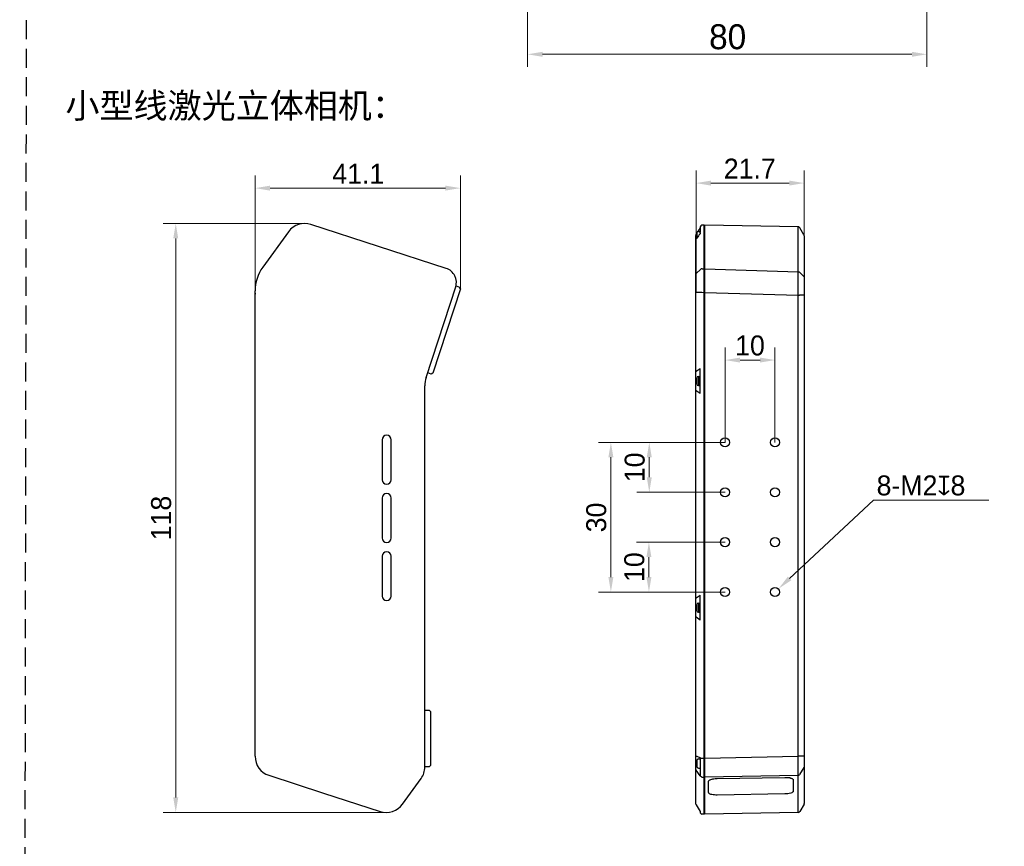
# Model space of a CAD drawing. Header units: millimetres. Extents: x 2329 to 5782, y 1296 to 2780.
# Tile 71 of 123: x 3390 to 3587, y 2016 to 2182. Entities that reach past the tile are written whole.
import ezdxf

# ---------------------------------------------------------------- set-up
doc = ezdxf.new("R2010")
doc.units = ezdxf.units.MM
doc.header["$LTSCALE"] = 0.3
doc.linetypes.add('DASHED', pattern=[19.05, 12.7, -6.35])
doc.layers.add('00-轮廓线', color=7, linetype='Continuous', lineweight=30)
for name, color, linetype in [('00_COMPONENTS', 7, 'Continuous'), ('3D-LASER_DXF_DIMENSION', 7, 'Continuous'), ('51__DRAFT_DIMS', 7, 'Continuous')]:
    doc.layers.add(name, color=color, linetype=linetype)
doc.styles.add('11', font='兰亭黑 GBK.TTF', dxfattribs={"height": 3})
doc.styles.add('1）', font='兰亭黑 GBK.TTF', dxfattribs={"height": 5})
doc.styles.add('3', font='兰亭黑 GBK.TTF', dxfattribs={"height": 4})
doc.styles.add('尺寸值样式', font='兰亭黑 GBK.TTF', dxfattribs={"height": 4})
doc.dimstyles.new('1直线标注', dxfattribs={"dimtxt": 4, "dimasz": 3, "dimexe": 2.5, "dimexo": 0, "dimtad": 1, "dimdec": 1, "dimdsep": 46, "dimtxsty": '尺寸值样式', "dimcen": 0, "dimclrd": 8, "dimclre": 8, "dimclrt": 7, "dimadec": 0, "dimazin": 0, "dimtp": 0.001, "dimtm": 0.001, "dimtfac": 1, "dimtdec": 1, "dimtmove": 0, "dimatfit": 0, "dimldrblk": '_FILLED', "dimfxl": 1, "dimtolj": 1, "dimlwd": 15, "dimlwe": 15, "dimarcsym": 0})
doc.dimstyles.new('3小圆直径标注', dxfattribs={"dimtxt": 4, "dimasz": 3, "dimexe": 2.5, "dimexo": 0, "dimtad": 1, "dimtoh": 1, "dimdec": 3, "dimdsep": 46, "dimtxsty": '尺寸值样式', "dimcen": 0, "dimclrd": 8, "dimclre": 8, "dimclrt": 7, "dimadec": 0, "dimazin": 0, "dimtp": 0.001, "dimtm": 0.001, "dimtfac": 1, "dimtdec": 3, "dimtofl": 0, "dimtmove": 0, "dimatfit": 0, "dimldrblk": '_FILLED', "dimfxl": 1, "dimtolj": 1, "dimlwd": 15, "dimlwe": 15, "dimarcsym": 0})

# ---------------------------------------------------------------- blocks, each defined once
blk = doc.blocks.new('*D170')
at = {"layer": '3D-LASER_DXF_DIMENSION', "color": 8, "lineweight": 15}
for p, q in [((3491.68, 2214.31), (3491.68, 2172.08)), ((3571.66, 2214.02), (3571.66, 2172.08)), ((3568.66, 2174.58), (3494.68, 2174.58))]:
    blk.add_line(p, q, dxfattribs=at)
at = {"layer": '3D-LASER_DXF_DIMENSION', "color": 8}
for points in [[(3494.68, 2175.08), (3494.68, 2174.08), (3491.68, 2174.58)], [(3568.66, 2174.08), (3568.66, 2175.08), (3571.66, 2174.58)]]:
    blk.add_solid(points, dxfattribs=at)
at = {"layer": 'Defpoints', "color": 0}
for p in [(3491.68, 2214.31), (3571.66, 2214.02), (3491.68, 2174.58)]:
    blk.add_point(p, dxfattribs=at)
at = {"layer": '3D-LASER_DXF_DIMENSION', "color": 7, "insert": (3531.76, 2180.6), "char_height": 5, "attachment_point": 2, "style": '1）'}
blk.add_mtext('\\A1;80', dxfattribs=at)
blk = doc.blocks.new('_FILLED')
at = {"color": 0, "linetype": 'ByBlock'}
blk.add_solid([(0, 0), (-1, 0.167), (-1, -0.167)], dxfattribs=at)
blk = doc.blocks.new('*D181')
at = {"layer": '51__DRAFT_DIMS', "color": 8, "lineweight": 15}
for p, q in [((3447.04, 2140.67), (3418.72, 2140.67)), ((3421.22, 2025.65), (3421.22, 2137.67)), ((3463.4, 2022.65), (3418.72, 2022.65))]:
    blk.add_line(p, q, dxfattribs=at)
at = {"layer": '51__DRAFT_DIMS', "color": 8}
for points in [[(3421.72, 2137.67), (3420.72, 2137.67), (3421.22, 2140.67)], [(3420.72, 2025.65), (3421.72, 2025.65), (3421.22, 2022.65)]]:
    blk.add_solid(points, dxfattribs=at)
at = {"layer": 'Defpoints', "color": 0}
for p in [(3421.22, 2140.67), (3447.04, 2140.67), (3463.4, 2022.65)]:
    blk.add_point(p, dxfattribs=at)
at = {"layer": '51__DRAFT_DIMS', "color": 7, "insert": (3416.28, 2081.64), "char_height": 4, "attachment_point": 2, "rotation": 90, "style": '3'}
blk.add_mtext('\\A1;118', dxfattribs=at)
blk = doc.blocks.new('*D182')
at = {"layer": '51__DRAFT_DIMS', "color": 8, "lineweight": 15}
for p, q in [((3437.11, 2126.65), (3437.11, 2150.26)), ((3478.23, 2127.58), (3478.23, 2150.26)), ((3440.11, 2147.76), (3475.23, 2147.76))]:
    blk.add_line(p, q, dxfattribs=at)
at = {"layer": '51__DRAFT_DIMS', "color": 8}
for points in [[(3440.11, 2148.26), (3440.11, 2147.26), (3437.11, 2147.76)], [(3475.23, 2147.26), (3475.23, 2148.26), (3478.23, 2147.76)]]:
    blk.add_solid(points, dxfattribs=at)
at = {"layer": 'Defpoints', "color": 0}
for p in [(3478.23, 2147.76), (3437.11, 2126.65), (3478.23, 2127.58)]:
    blk.add_point(p, dxfattribs=at)
at = {"layer": '51__DRAFT_DIMS', "color": 7, "insert": (3457.78, 2152.64), "char_height": 4, "attachment_point": 2, "style": '3'}
blk.add_mtext('\\A1;41.1', dxfattribs=at)
blk = doc.blocks.new('*D203')
at = {"layer": '51__DRAFT_DIMS', "color": 8, "lineweight": 15}
for p, q in [((3531.24, 2096.81), (3505.87, 2096.81)), ((3508.37, 2093.81), (3508.37, 2069.81)), ((3531.24, 2066.81), (3505.87, 2066.81))]:
    blk.add_line(p, q, dxfattribs=at)
at = {"layer": '51__DRAFT_DIMS', "color": 8}
for points in [[(3508.87, 2093.81), (3507.87, 2093.81), (3508.37, 2096.81)], [(3507.87, 2069.81), (3508.87, 2069.81), (3508.37, 2066.81)]]:
    blk.add_solid(points, dxfattribs=at)
at = {"layer": 'Defpoints', "color": 0}
for p in [(3531.24, 2096.81), (3508.37, 2066.81), (3531.24, 2066.81)]:
    blk.add_point(p, dxfattribs=at)
at = {"layer": '51__DRAFT_DIMS', "color": 7, "insert": (3503.43, 2081.76), "char_height": 4, "attachment_point": 2, "rotation": 90, "style": '3'}
blk.add_mtext('\\A1;30', dxfattribs=at)
blk = doc.blocks.new('*D204')
at = {"layer": '51__DRAFT_DIMS', "color": 8, "lineweight": 15}
for p, q in [((3525.42, 2126.9), (3525.42, 2151.27)), ((3547.08, 2126.3), (3547.08, 2151.27)), ((3528.42, 2148.77), (3544.08, 2148.77))]:
    blk.add_line(p, q, dxfattribs=at)
at = {"layer": '51__DRAFT_DIMS', "color": 8}
for points in [[(3528.42, 2149.27), (3528.42, 2148.27), (3525.42, 2148.77)], [(3544.08, 2148.27), (3544.08, 2149.27), (3547.08, 2148.77)]]:
    blk.add_solid(points, dxfattribs=at)
at = {"layer": 'Defpoints', "color": 0}
for p in [(3547.08, 2148.77), (3525.42, 2126.9), (3547.08, 2126.3)]:
    blk.add_point(p, dxfattribs=at)
at = {"layer": '51__DRAFT_DIMS', "color": 7, "insert": (3536.19, 2153.67), "char_height": 4, "attachment_point": 2, "style": '3'}
blk.add_mtext('\\A1;21.7', dxfattribs=at)
blk = doc.blocks.new('*D205')
at = {"layer": '51__DRAFT_DIMS', "color": 8, "lineweight": 15}
for p, q in [((3531.24, 2096.81), (3513.56, 2096.81)), ((3516.06, 2093.81), (3516.06, 2089.81)), ((3531.24, 2086.81), (3513.56, 2086.81))]:
    blk.add_line(p, q, dxfattribs=at)
at = {"layer": '51__DRAFT_DIMS', "color": 8}
for points in [[(3516.56, 2093.81), (3515.56, 2093.81), (3516.06, 2096.81)], [(3515.56, 2089.81), (3516.56, 2089.81), (3516.06, 2086.81)]]:
    blk.add_solid(points, dxfattribs=at)
at = {"layer": 'Defpoints', "color": 0}
for p in [(3531.24, 2096.81), (3516.06, 2086.81), (3531.24, 2086.81)]:
    blk.add_point(p, dxfattribs=at)
at = {"layer": '51__DRAFT_DIMS', "color": 7, "insert": (3511.13, 2091.8), "char_height": 4, "attachment_point": 2, "rotation": 90, "style": '3'}
blk.add_mtext('\\A1;10', dxfattribs=at)
blk = doc.blocks.new('*D206')
at = {"layer": '51__DRAFT_DIMS', "color": 8, "lineweight": 15}
for p, q in [((3531.24, 2096.81), (3531.24, 2115.8)), ((3541.24, 2096.81), (3541.24, 2115.8)), ((3534.24, 2113.3), (3538.24, 2113.3))]:
    blk.add_line(p, q, dxfattribs=at)
at = {"layer": '51__DRAFT_DIMS', "color": 8}
for points in [[(3534.24, 2113.8), (3534.24, 2112.8), (3531.24, 2113.3)], [(3538.24, 2112.8), (3538.24, 2113.8), (3541.24, 2113.3)]]:
    blk.add_solid(points, dxfattribs=at)
at = {"layer": 'Defpoints', "color": 0}
for p in [(3541.24, 2113.3), (3531.24, 2096.81), (3541.24, 2096.81)]:
    blk.add_point(p, dxfattribs=at)
at = {"layer": '51__DRAFT_DIMS', "color": 7, "insert": (3536.23, 2118.23), "char_height": 4, "attachment_point": 2, "style": '3'}
blk.add_mtext('\\A1;10', dxfattribs=at)
blk = doc.blocks.new('*D207')
at = {"layer": '51__DRAFT_DIMS', "color": 8, "lineweight": 15}
for p, q in [((3531.24, 2076.81), (3513.49, 2076.81)), ((3515.99, 2073.81), (3515.99, 2069.81)), ((3531.24, 2066.81), (3513.49, 2066.81))]:
    blk.add_line(p, q, dxfattribs=at)
at = {"layer": '51__DRAFT_DIMS', "color": 8}
for points in [[(3516.49, 2073.81), (3515.49, 2073.81), (3515.99, 2076.81)], [(3515.49, 2069.81), (3516.49, 2069.81), (3515.99, 2066.81)]]:
    blk.add_solid(points, dxfattribs=at)
at = {"layer": 'Defpoints', "color": 0}
for p in [(3531.24, 2076.81), (3515.99, 2066.81), (3531.24, 2066.81)]:
    blk.add_point(p, dxfattribs=at)
at = {"layer": '51__DRAFT_DIMS', "color": 7, "insert": (3511.05, 2071.8), "char_height": 4, "attachment_point": 2, "rotation": 90, "style": '3'}
blk.add_mtext('\\A1;10', dxfattribs=at)
blk = doc.blocks.new('*D208')
at = {"layer": '51__DRAFT_DIMS', "color": 8, "lineweight": 15}
for p in [(3544.16, 2069.53), (3584.05, 2085.22)]:
    blk.add_line(p, (3560.96, 2085.22), dxfattribs=at)
at = {"layer": '51__DRAFT_DIMS', "color": 8}
blk.add_solid([(3543.82, 2069.9), (3544.5, 2069.17), (3541.97, 2067.49)], dxfattribs=at)
at = {"layer": 'Defpoints', "color": 0}
for p in [(3541.97, 2067.49), (3540.51, 2066.12)]:
    blk.add_point(p, dxfattribs=at)
at = {"layer": '51__DRAFT_DIMS', "color": 7, "insert": (3561.59, 2090.18), "char_height": 4, "attachment_point": 1, "style": '3'}
blk.add_mtext('\\A1;{8-M2{\\fgdt;x}8}', dxfattribs=at)

msp = doc.modelspace()

# ---------------------------------------------------------------- linework, layer by layer
at = {"linetype": 'DASHED'}
msp.add_lwpolyline([(3392.22792, 2740.6785), (4012.40702, 2744.27705), (4010.14051, 1329.65415), (3389.9614, 1326.05559)], close=True, dxfattribs=at)
at = {"layer": '00_COMPONENTS'}
for p, q in [((3475.35855, 2131.679), (3448.27998, 2140.47736)), ((3526.06474, 2139.40488), (3526.27621, 2139.77235)), ((3526.41077, 2140.23462), (3526.27589, 2140.03091)), ((3527.08334, 2140.33222), (3526.67602, 2140.34894)), ((3527.08334, 2022.30824), (3527.08334, 2140.33201)), ((3527.18334, 2140.16538), (3527.08334, 2140.16451)), ((3545.8977, 2140.00234), (3527.18334, 2140.33047)), ((3527.18334, 2022.30978), (3527.18334, 2140.33047)), ((3545.89776, 2139.54864), (3545.8977, 2140.00234)), ((3547.03665, 2138.39332), (3546.18314, 2139.83112)), ((3443.81057, 2139.02516), (3438.64543, 2131.91596)), ((3525.41667, 2137.52954), (3525.41667, 2138.29738)), ((3525.57016, 2137.74031), (3525.41667, 2137.52954)), ((3525.46865, 2138.47178), (3525.58331, 2138.65144)), ((3525.92583, 2138.20131), (3525.57016, 2137.74031)), ((3525.58334, 2138.73575), (3525.58334, 2137.78777)), ((3525.8451, 2139.06115), (3526.06471, 2139.40498)), ((3525.91667, 2139.06908), (3526.25001, 2139.06908)), ((3526.00831, 2138.30883), (3525.92502, 2138.20055)), ((3526.08521, 2138.40824), (3526.00831, 2138.30883)), ((3526.00981, 2139.31891), (3526.06474, 2139.40488)), ((3526.08521, 2138.40824), (3526.06017, 2138.37592)), ((3526.18195, 2138.53282), (3526.08521, 2138.40824)), ((3526.23202, 2138.59714), (3526.18195, 2138.53281)), ((3526.23202, 2138.59714), (3526.18195, 2138.53282)), ((3526.27623, 2138.95302), (3526.27635, 2138.88942)), ((3527.08334, 2138.58581), (3527.18334, 2138.58633)), ((3545.8976, 2138.49126), (3545.89776, 2139.54864)), ((3545.8976, 2131.0123), (3545.8976, 2138.49126)), ((3547.03665, 2138.39331), (3547.03666, 2138.38935)), ((3547.08334, 2138.2232), (3547.08334, 2024.41555)), ((3525.41667, 2033.96643), (3525.41667, 2137.47956)), ((3525.46865, 2130.68028), (3526.37253, 2131.51657)), ((3526.66552, 2131.59991), (3527.08334, 2131.57508)), ((3527.08334, 2131.47661), (3527.18334, 2131.47712)), ((3527.18334, 2131.56804), (3545.8976, 2131.0123)), ((3547.03663, 2130.06312), (3546.10546, 2130.96435)), ((3471.37667, 2109.79114), (3477.3652, 2128.14563)), ((3477.3652, 2128.14563), (3478.06237, 2127.91817)), ((3478.23317, 2127.58194), (3478.06237, 2127.91817)), ((3437.11362, 2033.89124), (3437.11362, 2127.20321)), ((3478.23317, 2127.58194), (3472.71199, 2110.65986)), ((3525.41667, 2126.89858), (3526.6054, 2126.88747)), ((3526.6054, 2126.88747), (3527.08334, 2126.85908)), ((3527.08334, 2126.85908), (3527.18334, 2126.85908)), ((3527.18334, 2126.86233), (3545.86714, 2126.30749)), ((3545.86714, 2033.89328), (3545.86714, 2126.30749)), ((3547.08334, 2126.30199), (3546.15158, 2126.30194)), ((3472.37576, 2110.48906), (3471.6786, 2110.71653)), ((3472.71199, 2110.65986), (3472.37576, 2110.48906)), ((3525.46418, 2111.0588), (3526.22851, 2111.62338)), ((3526.28088, 2106.80986), (3526.28088, 2111.41497)), ((3525.58334, 2109.69575), (3525.58334, 2108.52908)), ((3525.91667, 2110.02908), (3526.25001, 2110.02908)), ((3525.91667, 2110.02908), (3525.91667, 2108.19575)), ((3525.91667, 2108.19575), (3526.25001, 2108.19575)), ((3471.11362, 2031.7663), (3471.11362, 2108.13686)), ((3526.22877, 2106.60127), (3525.46418, 2107.16603)), ((3462.54695, 2097.32329), (3462.54695, 2089.32329)), ((3464.34695, 2089.32329), (3464.34695, 2097.32329)), ((3462.54695, 2085.65662), (3462.54695, 2077.65662)), ((3464.34695, 2077.65662), (3464.34695, 2085.65662)), ((3462.54695, 2073.98996), (3462.54695, 2065.98996)), ((3464.34695, 2065.98996), (3464.34695, 2073.98996)), ((3525.46418, 2065.64213), (3526.22851, 2066.20671)), ((3526.28088, 2061.39319), (3526.28088, 2065.9983)), ((3525.58334, 2064.27908), (3525.58334, 2063.11242)), ((3525.91667, 2064.61242), (3526.25001, 2064.61242)), ((3525.91667, 2064.61242), (3525.91667, 2062.77908)), ((3526.22877, 2061.1846), (3525.46418, 2061.74937)), ((3525.91667, 2062.77908), (3526.25001, 2062.77908)), ((3471.11362, 2043.12329), (3471.94695, 2043.12329)), ((3472.21362, 2042.85662), (3471.94695, 2043.12329)), ((3472.21362, 2042.85662), (3472.21362, 2032.05662)), ((3525.41667, 2024.30623), (3525.41667, 2033.96643)), ((3525.46418, 2033.94541), (3525.56484, 2033.9097)), ((3525.46418, 2033.94541), (3525.56481, 2033.9094)), ((3525.91667, 2033.37908), (3526.25001, 2033.37908)), ((3526.2026, 2033.68347), (3526.24574, 2033.66816)), ((3526.20262, 2033.68363), (3526.24574, 2033.66816)), ((3526.27588, 2033.54789), (3527.18334, 2033.54789)), ((3526.27613, 2033.54789), (3526.27613, 2029.96644)), ((3527.18334, 2033.55037), (3545.86714, 2033.89328)), ((3547.08334, 2033.89662), (3545.86716, 2033.89328)), ((3545.8976, 2030.08891), (3545.86716, 2033.89328)), ((3471.94695, 2031.78996), (3471.11362, 2031.78996)), ((3472.21362, 2032.05662), (3471.94695, 2031.78996)), ((3525.58334, 2033.04575), (3525.58334, 2031.87908)), ((3525.91667, 2031.54575), (3526.25001, 2031.54575)), ((3547.03663, 2031.61919), (3546.17841, 2030.24437)), ((3439.87774, 2030.08631), (3450.82342, 2026.52801)), ((3466.63168, 2024.29777), (3470.34969, 2029.41516)), ((3526.24263, 2029.98184), (3525.46418, 2031.12927)), ((3526.27578, 2029.96699), (3526.31957, 2029.89758)), ((3526.6054, 2029.74367), (3527.08334, 2029.74367)), ((3527.08334, 2029.90301), (3527.18334, 2029.90218)), ((3527.18334, 2029.74544), (3545.8976, 2030.08891)), ((3529.65598, 2029.44597), (3543.18931, 2029.67)), ((3545.8976, 2022.63644), (3545.8976, 2030.08891)), ((3527.9475, 2026.62362), (3527.9475, 2028.88974)), ((3544.89521, 2029.17109), (3544.89521, 2026.90496)), ((3450.82342, 2026.52801), (3462.15955, 2022.84468)), ((3543.18931, 2026.34941), (3529.65598, 2026.12411)), ((3525.46418, 2024.13663), (3526.24706, 2022.80871)), ((3547.05067, 2024.27137), (3546.18414, 2022.80891)), ((3526.25001, 2022.80256), (3526.25001, 2022.64167)), ((3526.26994, 2022.55416), (3526.31957, 2022.46987)), ((3527.08334, 2022.30803), (3526.6054, 2022.30803)), ((3527.08334, 2022.66315), (3527.18334, 2022.66232)), ((3527.08334, 2022.47557), (3527.18334, 2022.4747)), ((3545.8976, 2022.63644), (3527.18334, 2022.30978))]:
    msp.add_line(p, q, dxfattribs=at)
for points in [[(3526.55788, 2140.33243), (3526.52296, 2140.31869), (3526.49061, 2140.30159), (3526.46105, 2140.2816), (3526.43447, 2140.25921), (3526.41077, 2140.23462)], [(3526.67602, 2140.34894), (3526.63389, 2140.348), (3526.595, 2140.34235), (3526.55788, 2140.33243)], [(3545.94996, 2139.99728), (3545.90634, 2140.00207), (3545.8977, 2140.00234)], [(3546.18314, 2139.83112), (3546.16594, 2139.85876), (3546.13867, 2139.8931), (3546.10712, 2139.92356), (3546.07184, 2139.94962), (3546.03343, 2139.97083), (3545.99257, 2139.98681), (3545.94996, 2139.99728)], [(3545.86717, 2126.30749), (3545.87002, 2126.7558), (3545.8976, 2131.0123)]]:
    msp.add_lwpolyline(points, dxfattribs=at)
for centre in [(3531.23667, 2096.80575), (3541.23667, 2096.80575), (3531.23667, 2086.80575), (3541.23667, 2086.80575), (3531.23667, 2076.80575), (3541.23667, 2076.80575), (3531.23667, 2066.80575), (3541.23667, 2066.80575)]:
    msp.add_circle(centre, 0.91667, dxfattribs=at)
for centre, radius, start, end in [((3525.91667, 2138.73575), 0.33333, 90, 180), ((3521.88056, 2138.85352), 4.39593, 358.3971098, 0.467911), ((3576.56364, 2139.00241), 50.28744, 179.9173894, 180.0562711), ((3546.75001, 2138.22319), 0.33333, 0.0014008, 30.6904392), ((3545.88639, 2130.45693), 0.55548, 81.1169121, 88.8438267), ((3525.54477, 2111.41499), 0.73611, 359.9983603, 6.446762), ((3476.44695, 2108.13686), 5.33333, 161.93, 180), ((3525.91667, 2109.69575), 0.33333, 90, 180), ((3525.91667, 2108.52908), 0.33333, 180, 270), ((3525.48504, 2106.80971), 0.79585, 358.2433463, 0.0105169), ((3463.44695, 2097.32329), 0.9, 0, 180), ((3463.44695, 2089.32329), 0.9, 180, 0), ((3463.44695, 2085.65662), 0.9, 0, 180), ((3463.44695, 2077.65662), 0.9, 180, 0), ((3463.44695, 2073.98996), 0.9, 0, 180), ((3463.44695, 2065.98996), 0.9, 180, 0), ((3525.54477, 2065.99832), 0.73611, 359.9983603, 6.446762), ((3525.91667, 2064.27908), 0.33333, 90, 180), ((3525.91667, 2063.11242), 0.33333, 180, 270), ((3525.48504, 2061.39304), 0.79585, 358.2433409, 0.0105166), ((3525.53799, 2034.28929), 0.35171, 256.1493451, 257.8850547), ((3525.91667, 2033.04575), 0.33333, 90, 180), ((3525.9414, 2033.53044), 0.33493, 2.9867709, 6.1094698), ((3467.11362, 2031.7663), 4, 324, 0), ((3525.91667, 2031.87908), 0.33333, 180, 270), ((3526.60574, 2030.09519), 0.35152, 251.3209902, 269.9459138), ((3543.59919, 2026.73195), 2.91494, 76.269142, 78.664195), ((3528.37752, 2028.69367), 0.5, 130.732733, 132.2101759), ((3463.39561, 2026.64891), 4, 252, 324), ((3546.75001, 2024.41529), 0.33333, 334.4189521, 0), ((3526.45001, 2022.64121), 0.2, 180, 205.7994486), ((3526.59988, 2022.63602), 0.32585, 210.6567556, 270.9716339), ((3545.89178, 2022.96972), 0.33333, 271, 331.1549905)]:
    msp.add_arc(centre, radius, start, end, dxfattribs=at)
for centre, major_axis, ratio, start_param, end_param in [((3447.04653, 2136.66972), (-1.23722, 3.80777), 0.999069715, -0.627876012, 0.627876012), ((3445.11362, 2127.20321), (0, 8.00353), 0.999559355, 0.942268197, 1.570796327), ((3474.43093, 2128.8241), (0.9311, 2.85377), 0.999390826, -1.570796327, 0.001220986), ((3441.11362, 2033.89124), (0, 4.00067), 0.99983162, -4.71238898, -3.455702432)]:
    msp.add_ellipse(centre, major_axis=major_axis, ratio=ratio, start_param=start_param, end_param=end_param, dxfattribs=at)
for points, knots in [([(3526.27594, 2140.03098), (3526.27011, 2140.02183), (3526.28623, 2139.97349), (3526.27658, 2139.93203), (3526.27649, 2139.89882)], [0, 0, 0, 0, 0.246211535, 1, 1, 1, 1]), ([(3526.27649, 2139.89882), (3526.27644, 2139.8816), (3526.2758, 2139.79729), (3526.27653, 2139.71297), (3526.27661, 2139.64587)], [0, 0, 0, 0, 0.204237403, 1, 1, 1, 1]), ([(3526.25182, 2138.62791), (3526.24921, 2138.62089), (3526.24459, 2138.60987), (3526.23665, 2138.59872), (3526.23202, 2138.59714)], [0, 0, 0, 0, 0.604478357, 1, 1, 1, 1]), ([(3526.27477, 2138.73056), (3526.27426, 2138.72347), (3526.27037, 2138.68856), (3526.26157, 2138.65417), (3526.25182, 2138.62791)], [0, 0, 0, 0, 0.202436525, 1, 1, 1, 1]), ([(3526.27603, 2139.48535), (3526.27589, 2139.45429), (3526.27582, 2139.31748), (3526.27637, 2139.18066), (3526.27625, 2139.07491)], [0, 0, 0, 0, 0.22705688, 1, 1, 1, 1]), ([(3526.66552, 2131.59991), (3526.63688, 2131.60118), (3526.53493, 2131.59791), (3526.42721, 2131.56606), (3526.37253, 2131.51603)], [0, 0, 0, 0, 0.278905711, 1, 1, 1, 1]), ([(3437.11362, 2126.64837), (3437.11362, 2126.64472), (3437.13635, 2126.65012), (3437.1595, 2126.64286), (3437.21345, 2126.64489), (3437.25108, 2126.64317), (3437.27315, 2126.64281)], [0, 0, 0, 0, 0.068476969, 0.267555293, 0.585261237, 1, 1, 1, 1]), ([(3545.86714, 2126.30749), (3545.89522, 2126.30701), (3545.99003, 2126.30537), (3546.08485, 2126.30371), (3546.15158, 2126.30194)], [0, 0, 0, 0, 0.29609094, 1, 1, 1, 1]), ([(3525.41667, 2111.01192), (3525.41667, 2111.02692), (3525.43746, 2111.04603), (3525.45709, 2111.05566), (3525.46418, 2111.0588)], [0, 0, 0, 0, 0.659507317, 1, 1, 1, 1]), ([(3526.24076, 2111.6101), (3526.23886, 2111.61256), (3526.23499, 2111.61719), (3526.23069, 2111.62144), (3526.22851, 2111.62338)], [0, 0, 0, 0, 0.516258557, 1, 1, 1, 1]), ([(3525.41738, 2107.2069), (3525.41714, 2107.20789), (3525.41679, 2107.20989), (3525.41667, 2107.21191), (3525.41667, 2107.21292)], [0, 0, 0, 0, 0.502719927, 1, 1, 1, 1]), ([(3525.46418, 2107.16603), (3525.45787, 2107.16883), (3525.43955, 2107.17798), (3525.42059, 2107.19315), (3525.41738, 2107.2069)], [0, 0, 0, 0, 0.328097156, 1, 1, 1, 1]), ([(3526.22877, 2106.60127), (3526.237, 2106.60646), (3526.269, 2106.64721), (3526.27354, 2106.69961), (3526.27756, 2106.7395)], [0, 0, 0, 0, 0.1953361, 1, 1, 1, 1]), ([(3525.41667, 2065.59525), (3525.41667, 2065.61026), (3525.43746, 2065.62937), (3525.45709, 2065.639), (3525.46418, 2065.64213)], [0, 0, 0, 0, 0.659507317, 1, 1, 1, 1]), ([(3526.24076, 2066.19343), (3526.23886, 2066.1959), (3526.23499, 2066.20053), (3526.23069, 2066.20477), (3526.22851, 2066.20671)], [0, 0, 0, 0, 0.516258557, 1, 1, 1, 1]), ([(3525.41738, 2061.79023), (3525.41714, 2061.79122), (3525.41679, 2061.79322), (3525.41667, 2061.79525), (3525.41667, 2061.79625)], [0, 0, 0, 0, 0.502719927, 1, 1, 1, 1]), ([(3525.46418, 2061.74937), (3525.45787, 2061.75216), (3525.43955, 2061.76131), (3525.42059, 2061.77648), (3525.41738, 2061.79023)], [0, 0, 0, 0, 0.328097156, 1, 1, 1, 1]), ([(3526.22877, 2061.1846), (3526.237, 2061.18979), (3526.269, 2061.23055), (3526.27354, 2061.28295), (3526.27756, 2061.32283)], [0, 0, 0, 0, 0.195336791, 1, 1, 1, 1]), ([(3525.41667, 2033.96643), (3525.41667, 2033.962), (3525.43228, 2033.95319), (3525.44434, 2033.95015), (3525.4538, 2033.94781)], [0, 0, 0, 0, 0.312470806, 1, 1, 1, 1]), ([(3526.27578, 2029.96699), (3526.27522, 2029.96325), (3526.25748, 2029.95351), (3526.24971, 2029.97371), (3526.24263, 2029.98184)], [0, 0, 0, 0, 0.260064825, 1, 1, 1, 1]), ([(3528.17876, 2029.1588), (3528.20513, 2029.17328), (3528.3289, 2029.23438), (3528.46072, 2029.27775), (3528.56472, 2029.30614)], [0, 0, 0, 0, 0.218215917, 1, 1, 1, 1]), ([(3528.56472, 2029.30614), (3528.64675, 2029.32853), (3529.00533, 2029.40934), (3529.37378, 2029.4413), (3529.65598, 2029.44597)], [0, 0, 0, 0, 0.231522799, 1, 1, 1, 1]), ([(3543.18931, 2029.67), (3543.27591, 2029.67143), (3543.60484, 2029.66899), (3543.9345, 2029.63782), (3544.17215, 2029.59002)], [0, 0, 0, 0, 0.263236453, 1, 1, 1, 1]), ([(3544.29109, 2029.56358), (3544.31901, 2029.55674), (3544.42161, 2029.52981), (3544.52261, 2029.49597), (3544.59364, 2029.46536)], [0, 0, 0, 0, 0.270974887, 1, 1, 1, 1]), ([(3544.84072, 2029.30236), (3544.84947, 2029.29212), (3544.87843, 2029.25405), (3544.89521, 2029.20555), (3544.89521, 2029.17109)], [0, 0, 0, 0, 0.281026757, 1, 1, 1, 1]), ([(3527.9475, 2028.88974), (3527.9475, 2028.92602), (3527.96614, 2028.97689), (3527.99675, 2029.01689), (3528.00603, 2029.0277)], [0, 0, 0, 0, 0.717976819, 1, 1, 1, 1]), ([(3528.00316, 2026.4909), (3527.99423, 2026.50123), (3527.9647, 2026.53963), (3527.9475, 2026.58873), (3527.9475, 2026.62362)], [0, 0, 0, 0, 0.281333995, 1, 1, 1, 1]), ([(3529.65598, 2026.12411), (3529.30738, 2026.11831), (3528.8185, 2026.14972), (3528.26774, 2026.30671), (3528.06337, 2026.42123), (3528.00316, 2026.4909)], [0, 0, 0, 0, 0.607205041, 0.839630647, 1, 1, 1, 1]), ([(3544.89521, 2026.90496), (3544.89521, 2026.82393), (3544.72382, 2026.63563), (3544.14739, 2026.42451), (3543.59374, 2026.35615), (3543.18931, 2026.34941)], [0, 0, 0, 0, 0.129968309, 0.35128549, 1, 1, 1, 1])]:
    msp.add_open_spline(points, degree=3, knots=knots, dxfattribs=at)
for points in [[(3525.41667, 2138.29738), (3525.41667, 2138.35097), (3525.43121, 2138.40613), (3525.4573, 2138.45295)], [(3526.27661, 2139.64587), (3526.27668, 2139.59236), (3526.27628, 2139.53886), (3526.27603, 2139.48535)], [(3525.41667, 2130.57515), (3525.41667, 2130.61424), (3525.43997, 2130.65372), (3525.46865, 2130.68028)], [(3545.97217, 2131.00575), (3546.01813, 2130.99855), (3546.06396, 2130.98537), (3546.10546, 2130.96435)], [(3547.08334, 2129.96313), (3547.08334, 2129.99992), (3547.06278, 2130.03724), (3547.03663, 2130.06312)], [(3526.27623, 2111.49764), (3526.27183, 2111.5367), (3526.26471, 2111.57893), (3526.24076, 2111.6101)], [(3526.27756, 2106.7395), (3526.2791, 2106.75472), (3526.28004, 2106.77002), (3526.28051, 2106.78532)], [(3526.27623, 2066.08097), (3526.27183, 2066.12003), (3526.26471, 2066.16226), (3526.24076, 2066.19343)], [(3526.27756, 2061.32283), (3526.2791, 2061.33806), (3526.28004, 2061.35335), (3526.28051, 2061.36865)], [(3525.56481, 2033.9094), (3525.77726, 2033.83371), (3525.99029, 2033.75966), (3526.20262, 2033.68363)], [(3526.24574, 2033.66816), (3526.26755, 2033.64034), (3526.27068, 2033.60123), (3526.27443, 2033.56609)], [(3525.46418, 2031.12927), (3525.43417, 2031.17483), (3525.41667, 2031.23133), (3525.41667, 2031.28588)], [(3526.49316, 2029.76218), (3526.42367, 2029.78577), (3526.35873, 2029.83552), (3526.31957, 2029.89758)], [(3544.59364, 2029.46536), (3544.64476, 2029.44332), (3544.69486, 2029.41804), (3544.74127, 2029.3873)], [(3544.74127, 2029.3873), (3544.76216, 2029.37346), (3544.78237, 2029.35844), (3544.80123, 2029.34195)], [(3544.80123, 2029.34195), (3544.81526, 2029.32968), (3544.82861, 2029.31653), (3544.84072, 2029.30236)], [(3545.8976, 2030.08891), (3546.00457, 2030.0908), (3546.12179, 2030.15359), (3546.17841, 2030.24437)], [(3528.00603, 2029.0277), (3528.01707, 2029.04056), (3528.02905, 2029.05263), (3528.04159, 2029.06401)], [(3528.05126, 2029.07255), (3528.09013, 2029.10604), (3528.13379, 2029.13409), (3528.17876, 2029.1588)], [(3525.41667, 2024.30623), (3525.41667, 2024.24752), (3525.43377, 2024.18686), (3525.46418, 2024.13663)]]:
    msp.add_open_spline(points, degree=3, dxfattribs=at)

# ---------------------------------------------------------------- texts
at = {"layer": '00-轮廓线', "insert": (3399.11861, 2166.79061), "char_height": 5, "width": 72.2799704, "attachment_point": 1, "style": '11'}
msp.add_mtext('小型线激光立体相机：', dxfattribs=at)

# ---------------------------------------------------------------- dimensions: what is measured, and where the dimension line sits
at = {"layer": '3D-LASER_DXF_DIMENSION', "linetype": 'Continuous'}
dim = msp.add_linear_dim(base=(3491.67594, 2174.58195), p1=(3571.6645, 2214.01998), p2=(3491.67594, 2214.30759), angle=180, dimstyle='1直线标注', override={"dimtxsty": '1）'}, dxfattribs=at)
dim.commit()
dim.dimension.update_dxf_attribs({"geometry": '*D170', "text_midpoint": (3531.75518, 2174.58195), "dimtype": 160})
at = {"layer": '51__DRAFT_DIMS'}
for base, p1, p2, picture, middle in [((3547.08334, 2148.7727), (3525.41667, 2126.89858), (3547.08334, 2126.30199), '*D204', (3536.18849, 2148.7727)), ((3478.23317, 2147.76391), (3437.11362, 2126.64837), (3478.23317, 2127.58194), '*D182', (3457.77593, 2147.76391)), ((3541.23667, 2113.29505), (3531.23667, 2096.80575), (3541.23667, 2096.80575), '*D206', (3536.22788, 2113.29505))]:
    dim = msp.add_linear_dim(base=base, p1=p1, p2=p2, dimstyle='1直线标注', override={"dimtxsty": '3'}, dxfattribs=at)
    dim.commit()
    dim.dimension.update_dxf_attribs({"geometry": picture, "text_midpoint": middle, "dimtype": 160})
for base, p1, p2, angle, picture, middle in [((3421.21966, 2140.67134), (3463.39561, 2022.65065), (3447.04443, 2140.67134), 90, '*D181', (3421.21966, 2081.64049)), ((3508.36838, 2066.80575), (3531.23667, 2096.80575), (3531.23667, 2066.80575), 270, '*D203', (3508.36838, 2081.76181)), ((3516.065, 2086.80575), (3531.23667, 2096.80575), (3531.23667, 2086.80575), 270, '*D205', (3516.065, 2091.79696)), ((3515.98643, 2066.80575), (3531.23667, 2076.80575), (3531.23667, 2066.80575), 270, '*D207', (3515.98643, 2071.79696))]:
    dim = msp.add_linear_dim(base=base, p1=p1, p2=p2, angle=angle, dimstyle='1直线标注', override={"dimtxsty": '3'}, dxfattribs=at)
    dim.commit()
    dim.dimension.update_dxf_attribs({"geometry": picture, "text_midpoint": middle, "dimtype": 160})
dim = msp.add_diameter_dim_2p(p1=(3540.50555, 2066.1235), p2=(3541.9678, 2067.488), text='{8-M<>{\\fgdt;x}8}', dimstyle='3小圆直径标注', override={"dimpost": '<>', "dimtxsty": '3'}, dxfattribs=at)
dim.commit()
dim.dimension.update_dxf_attribs({"geometry": '*D208', "text_midpoint": (3572.81906, 2085.21525), "dimtype": 163})

doc.saveas('drawing.dxf')
